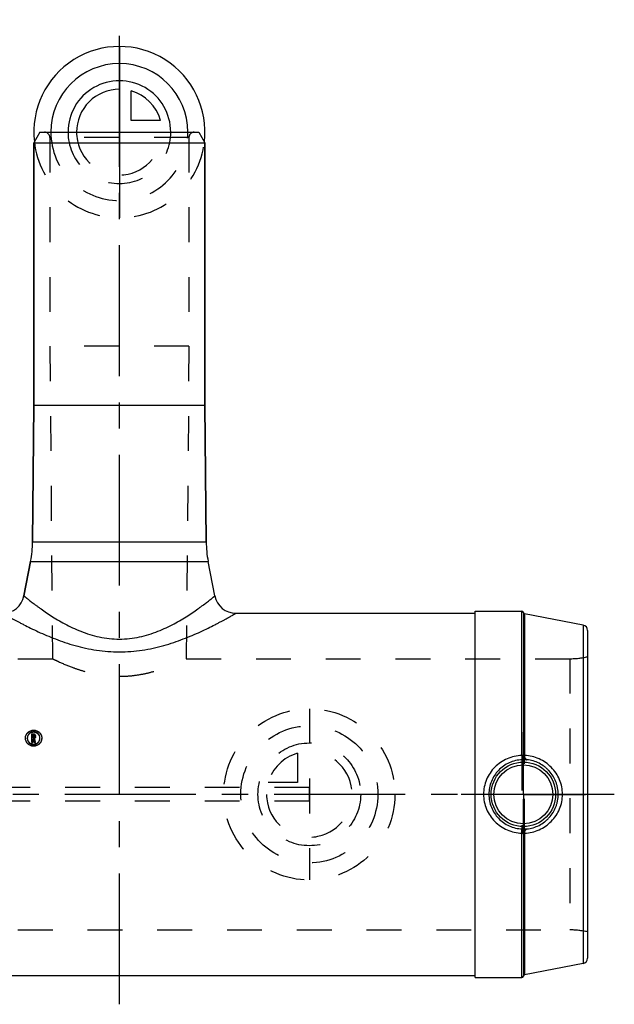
# Model space of a CAD drawing. Header units: millimetres. Extents: x 408 to 592, y 408 to 592.
# Tile 2 of 2: x 481 to 592, y 408 to 592. Entities that reach past the tile are written whole.
import ezdxf

# ---------------------------------------------------------------- set-up
doc = ezdxf.new("R2010")
doc.units = ezdxf.units.MM
doc.header["$LTSCALE"] = 65.185185
doc.linetypes.add('CENTER', pattern=[0.6, 0.375, -0.075, 0.075, -0.075])
doc.linetypes.add('HIDDEN', pattern=[0.2, 0.1, -0.1])
for name, color, linetype in [('ACHSEN_S', 7, 'CONTINUOUS'), ('KOERPER', 7, 'CONTINUOUS'), ('KONST.EL_MIT_GEO', 7, 'CONTINUOUS'), ('KURVEN', 7, 'CONTINUOUS')]:
    doc.layers.add(name, color=color, linetype=linetype)

msp = doc.modelspace()

# ---------------------------------------------------------------- linework, layer by layer
at = {"layer": 'ACHSEN_S', "color": 2, "linetype": 'CENTER'}
for p, q in [((500, 408.04), (500, 591.96)), ((592.5, 447.26), (407.5, 447.26))]:
    msp.add_line(p, q, dxfattribs=at)
at = {"layer": 'KOERPER', "color": 7, "linetype": 'Continuous'}
for p, q in [((484, 519.96), (484, 568.96)), ((516, 519.96), (516, 568.96)), ((483.78, 494.43), (484, 519.96)), ((484, 519.96), (516, 519.96)), ((516.22, 494.43), (516, 519.96)), ((482.15, 484.32), (483.41, 490.78)), ((517.85, 484.32), (516.59, 490.78)), ((521.77, 481.09), (566.5, 481.09)), ((566.5, 481.49), (575.21, 481.49)), ((566.5, 413.04), (566.5, 481.49)), ((433.5, 413.44), (566.5, 413.44)), ((566.5, 413.04), (575.21, 413.04))]:
    msp.add_line(p, q, dxfattribs=at)
at = {"layer": 'KOERPER', "color": 8, "linetype": 'HIDDEN'}
for p, q in [((487, 569.96), (487, 530.96)), ((513, 569.96), (513, 530.96)), ((487, 530.96), (487.5, 472.59)), ((513, 530.96), (487, 530.96)), ((513, 530.96), (512.5, 472.59)), ((415.83, 472.59), (487.5, 472.59)), ((512.5, 472.59), (584.17, 472.59)), ((415.83, 421.94), (584.17, 421.94))]:
    msp.add_line(p, q, dxfattribs=at)
at = {"layer": 'KOERPER', "color": 2, "linetype": 'CENTER'}
for q in [(575.5, 458.89), (563.87, 447.26), (587.13, 447.26), (575.5, 435.63)]:
    msp.add_line((575.5, 447.26), q, dxfattribs=at)
at = {"layer": 'KONST.EL_MIT_GEO', "color": 7, "linetype": 'Continuous'}
for p, q in [((485.15, 570.96), (484, 568.96)), ((485.15, 570.96), (514.85, 570.96)), ((514.85, 570.96), (516, 568.96)), ((484, 568.96), (484, 519.96)), ((484, 568.96), (516, 568.96)), ((516, 568.96), (516, 519.96)), ((484, 519.96), (483.78, 494.43)), ((516, 519.96), (516.22, 494.43)), ((483.78, 494.43), (516.22, 494.43)), ((483.41, 490.78), (482.15, 484.32)), ((483.41, 490.78), (516.59, 490.78)), ((575.21, 454.51), (575.21, 481.49)), ((575.5, 481.24), (575.5, 454.67)), ((586.69, 478.87), (575.74, 481)), ((575.74, 481), (575.74, 454.61)), ((586.69, 478.87), (586.69, 415.66)), ((587.5, 477.89), (587.5, 416.64)), ((483.61, 458.57), (483.91, 458.57)), ((483.61, 456.93), (483.61, 458.57)), ((483.85, 458.34), (483.91, 458.34)), ((483.85, 458.34), (483.85, 457.87)), ((483.85, 458.29), (483.91, 458.29)), ((483.91, 458.29), (483.91, 458.34)), ((484.08, 458.17), (484.08, 458.04)), ((484.32, 457.99), (484.32, 458.17)), ((482.43, 457.78), (482.43, 457.82)), ((483.61, 456.98), (483.85, 456.98)), ((483.61, 456.93), (483.85, 456.93)), ((483.85, 457.87), (483.91, 457.87)), ((483.85, 457.64), (483.92, 457.64)), ((483.85, 456.93), (483.85, 457.64)), ((483.85, 457.59), (483.92, 457.59)), ((483.92, 457.59), (483.92, 457.64)), ((484.07, 456.98), (484.31, 456.98)), ((484.07, 456.93), (484.07, 456.98)), ((484.07, 456.93), (484.31, 456.93)), ((484.31, 456.93), (484.31, 456.98)), ((485.5, 457.82), (485.5, 457.78)), ((575.21, 413.04), (575.21, 440.01)), ((575.5, 439.86), (575.5, 413.29)), ((575.74, 439.91), (575.74, 413.53)), ((586.69, 415.66), (575.74, 413.53))]:
    msp.add_line(p, q, dxfattribs=at)
at = {"layer": 'KONST.EL_MIT_GEO', "color": 8, "linetype": 'HIDDEN'}
for p, q in [((487, 569.96), (487, 530.96)), ((513, 569.96), (487, 569.96)), ((513, 569.96), (513, 530.96)), ((487, 530.96), (487.5, 472.59)), ((513, 530.96), (512.5, 472.59)), ((584.17, 472.59), (584.17, 421.94)), ((483.61, 458.51), (483.91, 458.51)), ((483.91, 458.51), (483.91, 458.57)), ((484.08, 457.99), (484.08, 458.04)), ((482.43, 457.72), (482.43, 457.78)), ((482.79, 457.72), (482.79, 457.78)), ((483.85, 457.82), (483.85, 457.87)), ((483.85, 457.82), (483.91, 457.82)), ((483.91, 457.82), (483.91, 457.87)), ((484.14, 457.67), (484.14, 457.72)), ((485.14, 457.72), (485.14, 457.78)), ((485.5, 457.72), (485.5, 457.78)), ((575.21, 454.51), (575.21, 440.01)), ((575.5, 439.86), (575.5, 454.67)), ((575.74, 439.91), (575.74, 454.61)), ((535.5, 448.51), (464.5, 448.51)), ((535.5, 446.01), (535.5, 448.51)), ((535.5, 446.01), (464.5, 446.01))]:
    msp.add_line(p, q, dxfattribs=at)
at = {"layer": 'KONST.EL_MIT_GEO', "color": 7, "linetype": 'Continuous'}
for radius in [6.02, 5.52]:
    msp.add_circle((575.5, 447.26), radius, dxfattribs=at)
at = {"layer": 'KONST.EL_MIT_GEO', "color": 8, "linetype": 'HIDDEN'}
for centre, radius, start, end in [((486, 569.96), 1, 0, 90), ((514, 569.96), 1, 90, 180), ((584.17, 487.59), 15, 270, 282.8386), ((483.92, 458.12), 0.163, 0.0181, 11.441), ((483.87, 457.72), 1.09, 178.091, 178.7067), ((483.87, 457.72), 1.09, 178.7066, 179.9999), ((483.91, 458.01), 0.412, 304.2814, 306.0589), ((484.06, 457.72), 1.09, 1.2933, 1.909), ((484.06, 457.72), 1.09, 0.0001, 1.2934), ((584.17, 406.94), 15, 77.1614, 90)]:
    msp.add_arc(centre, radius, start, end, dxfattribs=at)
at = {"layer": 'KONST.EL_MIT_GEO', "color": 7, "linetype": 'Continuous'}
for centre, radius, start, end in [((463.78, 494.6), 20, 349, 359.5), ((536.22, 494.6), 20, 180.5, 191), ((478.23, 485.09), 4, 270, 349), ((521.77, 485.09), 4, 191, 270), ((575.21, 481.19), 0.3, 10.0655, 90), ((575.8, 481.29), 0.3, 190.0655, 259), ((586.5, 477.89), 1, 0, 79), ((483.94, 458.04), 0.38, 355.2324, 359.9971), ((483.87, 457.78), 1.09, 177.8846, 180.0045), ((483.87, 457.72), 1.09, 176.1872, 178.091), ((484.06, 457.78), 1.09, 359.9955, 2.1154), ((484.06, 457.72), 1.09, 1.909, 3.8128), ((576.52, 454.69), 1.01, 181.3844, 188.5722), ((576.42, 454.61), 0.674, 179.9697, 187.4579), ((576.52, 439.83), 1.01, 171.4277, 178.6153), ((576.42, 439.91), 0.674, 172.5421, 180.0302), ((586.5, 416.64), 1, 281, 360), ((575.21, 413.34), 0.3, 270, 349.9345), ((575.8, 413.23), 0.3, 101, 169.9345)]:
    msp.add_arc(centre, radius, start, end, dxfattribs=at)
for centre, major_axis, start_param, end_param in [((484.93, 447.26), (-7.46, 34.12), -1.290051, -1.26969), ((484.93, 447.26), (-7.4, 33.82), -1.289033, -1.268489), ((485.18, 447.26), (-7.46, 34.12), -1.290051, -1.267439)]:
    msp.add_ellipse(centre, major_axis=major_axis, ratio=0.036743, start_param=start_param, end_param=end_param, dxfattribs=at)
at = {"layer": 'KONST.EL_MIT_GEO', "color": 8, "linetype": 'HIDDEN'}
msp.add_ellipse((485.18, 447.26), major_axis=(-7.4, 33.82), ratio=0.036743, start_param=-1.289033, end_param=-1.266217, dxfattribs=at)
at = {"layer": 'KONST.EL_MIT_GEO', "color": 7, "linetype": 'Continuous'}
for points, knots in [([(482.15, 484.32), (482.16, 484.32), (482.16, 484.32), (482.16, 484.32), (482.16, 484.32), (482.17, 484.31), (482.18, 484.31), (482.19, 484.3), (482.21, 484.28), (482.25, 484.25), (482.3, 484.21), (482.36, 484.16), (482.43, 484.1), (482.51, 484.04), (482.6, 483.97), (482.74, 483.85), (482.95, 483.69), (483.22, 483.48), (483.53, 483.24), (483.88, 482.97), (484.26, 482.68), (484.68, 482.37), (485.29, 481.93), (486.14, 481.33), (487.25, 480.6), (488.47, 479.85), (489.81, 479.09), (491.25, 478.36), (492.81, 477.69), (494.48, 477.1), (496.25, 476.64), (498.1, 476.34), (500, 476.23), (501.9, 476.34), (503.75, 476.64), (505.52, 477.1), (507.19, 477.69), (508.75, 478.36), (510.19, 479.09), (511.53, 479.85), (512.75, 480.6), (513.86, 481.33), (514.71, 481.93), (515.32, 482.37), (515.74, 482.68), (516.12, 482.97), (516.47, 483.24), (516.78, 483.48), (517.05, 483.69), (517.26, 483.85), (517.4, 483.97), (517.49, 484.04), (517.57, 484.1), (517.64, 484.16), (517.7, 484.21), (517.75, 484.25), (517.78, 484.27), (517.79, 484.28), (517.81, 484.3), (517.82, 484.31), (517.83, 484.31), (517.84, 484.32), (517.84, 484.32), (517.84, 484.32), (517.84, 484.32), (517.85, 484.32)], [0, 0, 0, 0, 0.000045, 0.0001, 0.000178, 0.0004, 0.000712, 0.001111, 0.001599, 0.00284, 0.00443, 0.006365, 0.008643, 0.011258, 0.014204, 0.017475, 0.024969, 0.033684, 0.043561, 0.054537, 0.066551, 0.079541, 0.093448, 0.123792, 0.157175, 0.193249, 0.231727, 0.272372, 0.314982, 0.359358, 0.405251, 0.452305, 0.5, 0.547695, 0.594749, 0.640642, 0.685018, 0.727628, 0.768273, 0.806751, 0.842825, 0.876208, 0.906552, 0.920459, 0.933449, 0.945463, 0.956439, 0.966316, 0.975031, 0.982525, 0.985796, 0.988742, 0.991357, 0.993635, 0.99557, 0.99716, 0.997824, 0.998401, 0.998889, 0.999288, 0.9996, 0.999822, 0.9999, 0.999955, 1, 1, 1, 1]), ([(478.23, 481.09), (478.23, 481.09), (478.23, 481.09), (478.23, 481.08), (478.24, 481.08), (478.25, 481.08), (478.26, 481.07), (478.28, 481.06), (478.3, 481.04), (478.35, 481.02), (478.42, 480.98), (478.5, 480.93), (478.59, 480.88), (478.7, 480.82), (478.82, 480.75), (479.01, 480.64), (479.28, 480.49), (479.64, 480.28), (480.05, 480.06), (480.51, 479.81), (481.01, 479.54), (481.56, 479.25), (482.36, 478.83), (483.45, 478.28), (484.87, 477.61), (486.41, 476.93), (488.08, 476.26), (489.85, 475.62), (491.73, 475.04), (493.7, 474.55), (495.75, 474.17), (497.86, 473.94), (500, 473.85), (502.14, 473.94), (504.25, 474.17), (506.3, 474.55), (508.27, 475.04), (510.15, 475.62), (511.92, 476.26), (513.59, 476.93), (515.13, 477.61), (516.55, 478.28), (517.64, 478.83), (518.44, 479.25), (518.99, 479.54), (519.49, 479.81), (519.95, 480.06), (520.36, 480.28), (520.72, 480.49), (520.99, 480.64), (521.18, 480.75), (521.3, 480.82), (521.41, 480.88), (521.5, 480.93), (521.58, 480.98), (521.65, 481.02), (521.7, 481.04), (521.72, 481.06), (521.74, 481.07), (521.75, 481.08), (521.76, 481.08), (521.77, 481.08), (521.77, 481.09), (521.77, 481.09), (521.77, 481.09)], [0, 0, 0, 0, 0.000046, 0.000103, 0.000183, 0.000412, 0.000733, 0.001144, 0.001647, 0.002924, 0.004561, 0.006553, 0.008898, 0.011588, 0.014618, 0.017983, 0.025686, 0.034638, 0.044775, 0.05603, 0.068336, 0.081626, 0.095837, 0.126777, 0.160703, 0.197221, 0.235993, 0.276723, 0.319143, 0.36299, 0.407978, 0.453777, 0.5, 0.546223, 0.592022, 0.63701, 0.680857, 0.723277, 0.764007, 0.802779, 0.839297, 0.873223, 0.904163, 0.918374, 0.931664, 0.94397, 0.955225, 0.965362, 0.974314, 0.982017, 0.985382, 0.988412, 0.991102, 0.993447, 0.995439, 0.997076, 0.998353, 0.998856, 0.999267, 0.999588, 0.999817, 0.999897, 0.999954, 1, 1, 1, 1]), ([(482.43, 457.82), (482.43, 457.91), (482.46, 458.1), (482.55, 458.37), (482.7, 458.62), (482.89, 458.83), (483.12, 459.01), (483.47, 459.19), (483.97, 459.28), (484.46, 459.19), (484.81, 459.01), (485.04, 458.83), (485.24, 458.62), (485.38, 458.37), (485.47, 458.1), (485.5, 457.91), (485.5, 457.82)], [0, 0, 0, 0, 0.061124, 0.122356, 0.183939, 0.24607, 0.308861, 0.372308, 0.5, 0.627692, 0.691139, 0.75393, 0.816061, 0.877644, 0.938876, 1, 1, 1, 1]), ([(485.14, 457.82), (485.14, 457.89), (485.12, 458.03), (485.05, 458.24), (484.94, 458.43), (484.74, 458.65), (484.42, 458.85), (483.97, 458.93), (483.51, 458.85), (483.19, 458.65), (482.99, 458.43), (482.88, 458.24), (482.81, 458.03), (482.79, 457.89), (482.79, 457.82)], [0, 0, 0, 0, 0.061163, 0.122478, 0.184169, 0.246413, 0.372252, 0.5, 0.627748, 0.753587, 0.815831, 0.877522, 0.938837, 1, 1, 1, 1]), ([(485.14, 457.8), (485.14, 457.87), (485.11, 458.01), (485.04, 458.21), (484.93, 458.39), (484.73, 458.6), (484.41, 458.8), (483.97, 458.88), (483.52, 458.8), (483.2, 458.6), (483.01, 458.39), (482.89, 458.21), (482.82, 458.01), (482.79, 457.87), (482.79, 457.8)], [0, 0, 0, 0, 0.061127, 0.122432, 0.184132, 0.246391, 0.372262, 0.5, 0.627738, 0.753609, 0.815868, 0.877568, 0.938873, 1, 1, 1, 1]), ([(483.91, 458.57), (483.96, 458.57), (484.07, 458.55), (484.2, 458.46), (484.3, 458.33), (484.32, 458.22), (484.32, 458.17)], [0, 0, 0, 0, 0.256359, 0.508867, 0.756138, 1, 1, 1, 1]), ([(484.08, 458.17), (484.08, 458.19), (484.07, 458.24), (484.03, 458.29), (483.97, 458.33), (483.93, 458.34), (483.91, 458.34)], [0, 0, 0, 0, 0.243844, 0.49121, 0.743743, 1, 1, 1, 1]), ([(484.08, 458.15), (484.08, 458.17), (484.06, 458.21), (484.02, 458.25), (483.97, 458.28), (483.93, 458.29), (483.91, 458.29)], [0, 0, 0, 0, 0.244018, 0.491995, 0.744507, 1, 1, 1, 1]), ([(483.91, 457.87), (483.93, 457.87), (483.97, 457.88), (484.03, 457.92), (484.07, 457.97), (484.08, 458.02), (484.08, 458.04)], [0, 0, 0, 0, 0.255952, 0.508458, 0.756028, 1, 1, 1, 1]), ([(484.32, 458.01), (484.31, 457.95), (484.28, 457.84), (484.19, 457.75), (484.14, 457.72)], [0, 0, 0, 0, 0.495116, 1, 1, 1, 1]), ([(484.32, 457.99), (484.32, 457.93), (484.29, 457.8), (484.2, 457.71), (484.15, 457.67)], [0, 0, 0, 0, 0.495119, 1, 1, 1, 1]), ([(485.5, 457.78), (485.5, 457.68), (485.48, 457.49), (485.39, 457.21), (485.25, 456.95), (485.06, 456.72), (484.82, 456.54), (484.47, 456.35), (483.97, 456.26), (483.46, 456.35), (483.11, 456.54), (482.87, 456.72), (482.68, 456.95), (482.54, 457.21), (482.45, 457.49), (482.43, 457.68), (482.43, 457.78)], [0, 0, 0, 0, 0.060955, 0.122285, 0.184127, 0.246536, 0.309492, 0.37291, 0.5, 0.62709, 0.690508, 0.753464, 0.815873, 0.877715, 0.939045, 1, 1, 1, 1]), ([(485.5, 457.72), (485.5, 457.63), (485.48, 457.43), (485.39, 457.16), (485.25, 456.9), (485.06, 456.67), (484.82, 456.49), (484.47, 456.3), (483.97, 456.2), (483.46, 456.3), (483.11, 456.49), (482.87, 456.67), (482.68, 456.9), (482.54, 457.16), (482.45, 457.43), (482.43, 457.63), (482.43, 457.72)], [0, 0, 0, 0, 0.060941, 0.122261, 0.184098, 0.246506, 0.309465, 0.37289, 0.5, 0.62711, 0.690535, 0.753494, 0.815902, 0.877739, 0.939059, 1, 1, 1, 1]), ([(482.79, 457.78), (482.79, 457.7), (482.8, 457.55), (482.87, 457.34), (482.98, 457.14), (483.13, 456.97), (483.31, 456.83), (483.58, 456.68), (483.97, 456.61), (484.35, 456.68), (484.63, 456.83), (484.81, 456.97), (484.95, 457.14), (485.06, 457.34), (485.13, 457.55), (485.14, 457.7), (485.14, 457.78)], [0, 0, 0, 0, 0.060976, 0.122293, 0.184104, 0.246482, 0.30942, 0.372843, 0.5, 0.627157, 0.69058, 0.753518, 0.815896, 0.877707, 0.939024, 1, 1, 1, 1]), ([(575.21, 454.51), (574.74, 454.5), (573.8, 454.37), (572.46, 453.93), (571.22, 453.25), (570.14, 452.36), (569.24, 451.27), (568.57, 450.02), (568.15, 448.67), (568.06, 447.73), (568.06, 447.26)], [0, 0, 0, 0, 0.125315, 0.250428, 0.375288, 0.49998, 0.62468, 0.74956, 0.874691, 1, 1, 1, 1]), ([(575.5, 454.67), (575.5, 454.64), (575.48, 454.6), (575.42, 454.57), (575.37, 454.55), (575.3, 454.53), (575.25, 454.52), (575.21, 454.51)], [0, 0, 0, 0, 0.184175, 0.395957, 0.525988, 0.672704, 1, 1, 1, 1]), ([(575.21, 454.51), (575.21, 454.46), (575.22, 454.36), (575.22, 454.21), (575.23, 454.08), (575.23, 453.97), (575.24, 453.88), (575.24, 453.83), (575.24, 453.79), (575.24, 453.77), (575.25, 453.75), (575.25, 453.74), (575.25, 453.73), (575.25, 453.73)], [0, 0, 0, 0, 0.200502, 0.388208, 0.558002, 0.705255, 0.825952, 0.875283, 0.916804, 0.950231, 0.97534, 0.991961, 1, 1, 1, 1]), ([(575.5, 454.67), (575.51, 454.66), (575.52, 454.65), (575.54, 454.64), (575.59, 454.63), (575.66, 454.62), (575.71, 454.61), (575.74, 454.61)], [0, 0, 0, 0, 0.059377, 0.139385, 0.361997, 0.656653, 1, 1, 1, 1]), ([(575.52, 454.54), (575.52, 454.49), (575.55, 454.38), (575.61, 454.21), (575.72, 454.03), (575.86, 453.87), (576.02, 453.76), (576.13, 453.72), (576.18, 453.72)], [0, 0, 0, 0, 0.146353, 0.289947, 0.495566, 0.683936, 0.85148, 1, 1, 1, 1]), ([(575.52, 454.54), (575.52, 454.54), (575.53, 454.53), (575.56, 454.52), (575.6, 454.52), (575.67, 454.52), (575.72, 454.52), (575.75, 454.53)], [0, 0, 0, 0, 0.05955, 0.140168, 0.363337, 0.657284, 1, 1, 1, 1]), ([(582.82, 447.26), (582.82, 447.73), (582.72, 448.66), (582.31, 450.01), (581.65, 451.25), (580.76, 452.34), (579.68, 453.24), (578.45, 453.92), (577.13, 454.37), (576.21, 454.5), (575.75, 454.53)], [0, 0, 0, 0, 0.125378, 0.250758, 0.376142, 0.501514, 0.626792, 0.7518, 0.876286, 1, 1, 1, 1]), ([(576.18, 453.72), (576.16, 453.72), (576.11, 453.74), (576.04, 453.79), (575.97, 453.87), (575.88, 454.01), (575.79, 454.23), (575.76, 454.42), (575.75, 454.53)], [0, 0, 0, 0, 0.079083, 0.168891, 0.27293, 0.392313, 0.673936, 1, 1, 1, 1]), ([(575.25, 453.73), (574.84, 453.71), (574.01, 453.6), (572.84, 453.2), (571.76, 452.58), (570.82, 451.77), (570.06, 450.8), (569.49, 449.69), (569.14, 448.5), (569.06, 447.68), (569.06, 447.26)], [0, 0, 0, 0, 0.125408, 0.250531, 0.375308, 0.499875, 0.624478, 0.749343, 0.874552, 1, 1, 1, 1]), ([(576.18, 453.72), (576.13, 453.72), (576, 453.72), (575.69, 453.74), (575.43, 453.73), (575.25, 453.73)], [0, 0, 0, 0, 0.18178, 0.417067, 1, 1, 1, 1]), ([(582.01, 447.26), (582.01, 447.66), (581.95, 448.26), (581.77, 449.04), (581.52, 449.79), (581.08, 450.69), (580.48, 451.49), (579.91, 452.06), (579.3, 452.57), (578.46, 453.09), (577.35, 453.53), (576.57, 453.68), (576.18, 453.72)], [0, 0, 0, 0, 0.125396, 0.18816, 0.250923, 0.376318, 0.501703, 0.564438, 0.627132, 0.752141, 0.876545, 1, 1, 1, 1]), ([(568.06, 447.26), (568.06, 446.79), (568.15, 445.85), (568.57, 444.5), (569.24, 443.26), (570.14, 442.17), (571.22, 441.27), (572.46, 440.59), (573.8, 440.15), (574.74, 440.03), (575.21, 440.01)], [0, 0, 0, 0, 0.125309, 0.25044, 0.37532, 0.50002, 0.624712, 0.749572, 0.874685, 1, 1, 1, 1]), ([(569.06, 447.26), (569.06, 446.85), (569.14, 446.02), (569.49, 444.83), (570.06, 443.73), (570.82, 442.76), (571.76, 441.95), (572.84, 441.33), (574.01, 440.93), (574.84, 440.81), (575.25, 440.8)], [0, 0, 0, 0, 0.125448, 0.250657, 0.375522, 0.500125, 0.624692, 0.749469, 0.874592, 1, 1, 1, 1]), ([(575.75, 440), (576.21, 440.02), (577.13, 440.16), (578.45, 440.6), (579.68, 441.28), (580.76, 442.18), (581.65, 443.27), (582.31, 444.51), (582.72, 445.86), (582.82, 446.8), (582.82, 447.26)], [0, 0, 0, 0, 0.123714, 0.2482, 0.373208, 0.498486, 0.623857, 0.749242, 0.874622, 1, 1, 1, 1]), ([(576.18, 440.81), (576.57, 440.85), (577.35, 441), (578.46, 441.43), (579.3, 441.96), (579.91, 442.47), (580.48, 443.04), (581.08, 443.84), (581.52, 444.73), (581.77, 445.49), (581.95, 446.27), (582.01, 446.86), (582.01, 447.26)], [0, 0, 0, 0, 0.123455, 0.247859, 0.372867, 0.435562, 0.498297, 0.623682, 0.749077, 0.81184, 0.874603, 1, 1, 1, 1]), ([(575.21, 440.01), (575.21, 440.06), (575.22, 440.17), (575.22, 440.31), (575.23, 440.44), (575.23, 440.56), (575.24, 440.64), (575.24, 440.7), (575.24, 440.73), (575.24, 440.76), (575.25, 440.78), (575.25, 440.79), (575.25, 440.8), (575.25, 440.8)], [0, 0, 0, 0, 0.200502, 0.388208, 0.558002, 0.705255, 0.825952, 0.875283, 0.916804, 0.950232, 0.97534, 0.991961, 1, 1, 1, 1]), ([(575.21, 440.01), (575.25, 440.01), (575.3, 440), (575.37, 439.98), (575.42, 439.96), (575.48, 439.92), (575.5, 439.88), (575.5, 439.86)], [0, 0, 0, 0, 0.327293, 0.474008, 0.604039, 0.815819, 1, 1, 1, 1]), ([(575.25, 440.8), (575.43, 440.79), (575.69, 440.79), (576, 440.8), (576.13, 440.81), (576.18, 440.81)], [0, 0, 0, 0, 0.582937, 0.818228, 1, 1, 1, 1]), ([(575.5, 439.86), (575.51, 439.86), (575.52, 439.87), (575.54, 439.88), (575.59, 439.9), (575.66, 439.91), (575.71, 439.91), (575.74, 439.91)], [0, 0, 0, 0, 0.059377, 0.139384, 0.361997, 0.656652, 1, 1, 1, 1]), ([(576.18, 440.81), (576.15, 440.8), (576.07, 440.78), (575.95, 440.72), (575.81, 440.6), (575.63, 440.37), (575.54, 440.14), (575.52, 439.99)], [0, 0, 0, 0, 0.097631, 0.202921, 0.377896, 0.573051, 1, 1, 1, 1]), ([(575.52, 439.99), (575.52, 439.99), (575.53, 439.99), (575.56, 440), (575.6, 440), (575.67, 440.01), (575.72, 440), (575.75, 440)], [0, 0, 0, 0, 0.05955, 0.140168, 0.363337, 0.657284, 1, 1, 1, 1]), ([(575.75, 440), (575.76, 440.1), (575.79, 440.3), (575.88, 440.52), (575.97, 440.66), (576.04, 440.73), (576.11, 440.78), (576.16, 440.8), (576.18, 440.81)], [0, 0, 0, 0, 0.326066, 0.607689, 0.727073, 0.831111, 0.920921, 1, 1, 1, 1])]:
    msp.add_open_spline(points, degree=3, knots=knots, dxfattribs=at)
at = {"layer": 'KONST.EL_MIT_GEO', "color": 8, "linetype": 'HIDDEN'}
for points, knots in [([(487.5, 472.59), (487.82, 472.43), (489.03, 471.85), (490.86, 471.08), (493.11, 470.33), (495.23, 469.78), (497.55, 469.39), (500, 469.26), (502.45, 469.39), (504.77, 469.78), (506.89, 470.33), (509.14, 471.08), (510.97, 471.85), (512.18, 472.43), (512.5, 472.59)], [0, 0, 0, 0, 0.041409, 0.153511, 0.228932, 0.313655, 0.405035, 0.5, 0.594965, 0.686345, 0.771068, 0.846489, 0.958591, 1, 1, 1, 1]), ([(482.43, 457.72), (482.43, 457.82), (482.45, 458.01), (482.54, 458.29), (482.68, 458.54), (482.87, 458.77), (483.11, 458.95), (483.46, 459.13), (483.97, 459.23), (484.47, 459.13), (484.83, 458.95), (485.06, 458.77), (485.25, 458.54), (485.39, 458.29), (485.48, 458.01), (485.5, 457.82), (485.5, 457.72)], [0, 0, 0, 0, 0.061144, 0.122367, 0.183923, 0.246028, 0.308805, 0.372259, 0.5, 0.627741, 0.691195, 0.753972, 0.816077, 0.877633, 0.938856, 1, 1, 1, 1]), ([(483.91, 458.51), (483.96, 458.51), (484.07, 458.49), (484.2, 458.41), (484.3, 458.27), (484.32, 458.17), (484.32, 458.12)], [0, 0, 0, 0, 0.256414, 0.508941, 0.756189, 1, 1, 1, 1]), ([(483.91, 457.82), (483.93, 457.82), (483.97, 457.83), (484.03, 457.87), (484.07, 457.92), (484.08, 457.97), (484.08, 457.99)], [0, 0, 0, 0, 0.256001, 0.508527, 0.756077, 1, 1, 1, 1]), ([(482.79, 457.72), (482.79, 457.65), (482.8, 457.5), (482.87, 457.29), (482.98, 457.09), (483.13, 456.92), (483.31, 456.77), (483.58, 456.63), (483.97, 456.56), (484.35, 456.63), (484.63, 456.77), (484.81, 456.92), (484.95, 457.09), (485.06, 457.29), (485.13, 457.5), (485.14, 457.65), (485.14, 457.72)], [0, 0, 0, 0, 0.060961, 0.122269, 0.184074, 0.246451, 0.309392, 0.372822, 0.5, 0.627178, 0.690608, 0.753549, 0.815926, 0.877731, 0.939039, 1, 1, 1, 1])]:
    msp.add_open_spline(points, degree=3, knots=knots, dxfattribs=at)
at = {"layer": 'KURVEN', "color": 40, "linetype": 'Continuous'}
for p, q in [((500, 586.96), (500, 554.96)), ((502.2, 573.16), (502.2, 578.65)), ((507.69, 573.16), (502.2, 573.16)), ((485.15, 570.96), (514.85, 570.96))]:
    msp.add_line(p, q, dxfattribs=at)
at = {"layer": 'KURVEN', "color": 8, "linetype": 'HIDDEN'}
for p, q in [((535.5, 463.26), (535.5, 431.26)), ((533.3, 454.95), (533.3, 449.46)), ((533.3, 449.46), (527.81, 449.46)), ((535.5, 447.26), (525.9, 447.26))]:
    msp.add_line(p, q, dxfattribs=at)
for radius in [16, 12.8, 9.6]:
    msp.add_circle((535.5, 447.26), radius, dxfattribs=at)
at = {"layer": 'KURVEN', "color": 40, "linetype": 'Continuous'}
for radius, start, end in [(16, 353.4681, 186.5319), (12.8, 0, 180), (9.6, 0, 180.0001), (8, 90, 180.0001), (8, 15.962, 74.038)]:
    msp.add_arc((500, 570.96), radius, start, end, dxfattribs=at)
at = {"layer": 'KURVEN', "color": 8, "linetype": 'HIDDEN'}
for centre, radius, start, end in [((500, 570.96), 12.8, 180, 360), ((500, 570.96), 9.6, 180.0001, 360), ((500, 570.96), 8, 180.0001, 360), ((500, 570.96), 16, 186.5319, 353.4681), ((535.5, 447.26), 8, 180, 90), ((535.5, 447.26), 8, 105.962, 164.038)]:
    msp.add_arc(centre, radius, start, end, dxfattribs=at)

doc.saveas('drawing.dxf')
